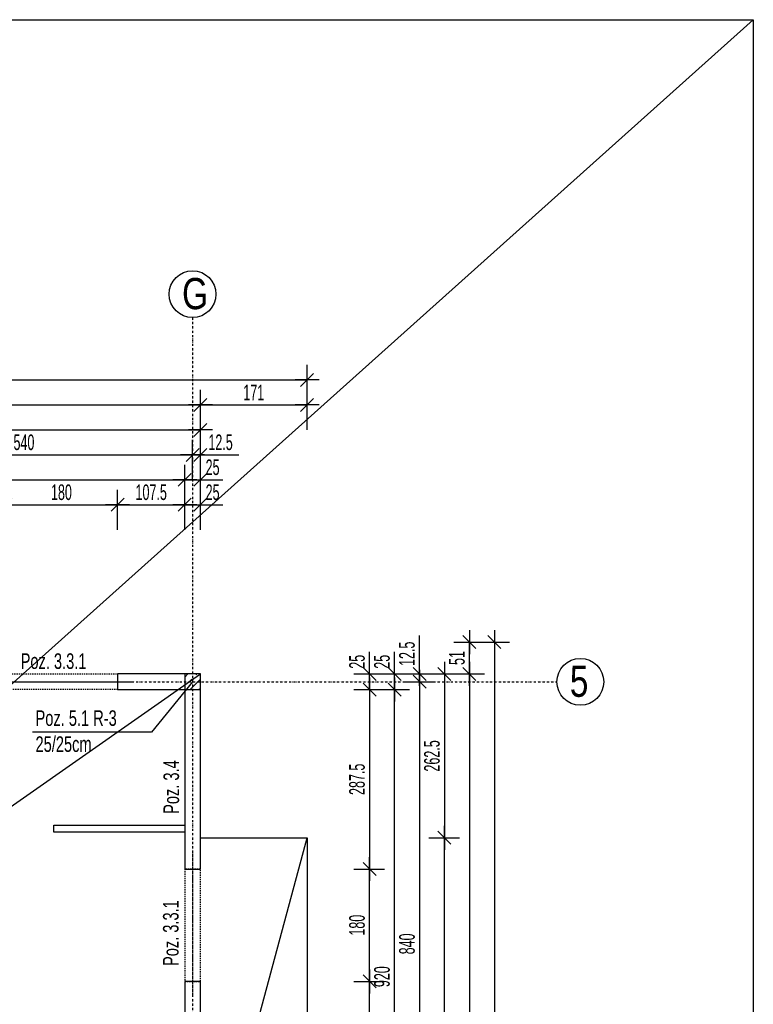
# Model space of a CAD drawing. Header units: millimetres. Extents: x -796 to 14823, y -2819 to 1873.
# Tile 51 of 51: x 13648 to 14823, y 190 to 1767. Entities that reach past the tile are written whole.
import ezdxf

# ---------------------------------------------------------------- set-up
doc = ezdxf.new("R2010")
doc.units = ezdxf.units.MM
doc.header["$LTSCALE"] = 10
doc.linetypes.add('MO', pattern=[0.7, 0.35, -0.17, 0.01, -0.17])
doc.linetypes.add('MP', pattern=[0.36, 0.2, -0.16])
for name, color, linetype in [('BA_szr', 1, 'Continuous'), ('BA_txs', 2, 'Continuous'), ('BA_wym', 1, 'Continuous'), ('BD_lpm', 1, 'MP'), ('BD_osm', 1, 'MO'), ('BD_txs', 2, 'Continuous'), ('BD_wic', 1, 'Continuous'), ('BD_wig', 3, 'Continuous'), ('BZ_odn', 1, 'Continuous'), ('BZ_txs', 2, 'Continuous')]:
    doc.layers.add(name, color=color, linetype=linetype)
doc.styles.add('BIKTS', font='bikromsw.shx', dxfattribs={"width": 0.8})
doc.styles.add('BIKWYM', font='bikromsw.shx', dxfattribs={"width": 0.6})
doc.dimstyles.new('BA_KR_100_cm', dxfattribs={"dimtxt": 25, "dimasz": 1.666667, "dimexe": 24, "dimexo": 0, "dimgap": 0, "dimtad": 0, "dimdec": 1, "dimrnd": 0.5, "dimzin": 9, "dimdsep": 46, "dimtxsty": 'BIKWYM', "dimblk": 'WYM-KR', "dimcen": 0, "dimdle": 20, "dimclrd": 256, "dimclre": 256, "dimclrt": 2, "dimadec": 0, "dimazin": 0, "dimtfac": 0.033333, "dimtdec": 1, "dimtmove": 0, "dimatfit": 3, "dimldrblk": 'WYM-KR', "dimfxl": 25, "dimfxlon": 1, "dimtvp": 0.8, "dimtolj": 1, "dimarcsym": 0})
doc.dimstyles.new('BZ_ST_100_cm', dxfattribs={"dimtxt": 25, "dimasz": 1.666667, "dimexe": 24, "dimexo": 0, "dimgap": 0, "dimtad": 0, "dimdec": 1, "dimrnd": 0.5, "dimdsep": 46, "dimtxsty": 'BIKWYM', "dimblk": 'WYM-ST', "dimcen": 0, "dimdle": 20, "dimclrd": 256, "dimclre": 256, "dimclrt": 7, "dimadec": 0, "dimazin": 0, "dimtfac": 0.033333, "dimtdec": 1, "dimtix": 1, "dimtmove": 2, "dimatfit": 3, "dimldrblk": 'WYM-ST', "dimfxl": 25, "dimfxlon": 1, "dimtvp": 0.8, "dimtolj": 1, "dimtzin": 0, "dimarcsym": 0})

# ---------------------------------------------------------------- blocks, each defined once
blk = doc.blocks.new('WYM-ST')
blk.add_hatch(color=256).paths.add_polyline_path([(-13, 2.88), (0, 0), (-13, -2.88)])
blk.add_lwpolyline([(0, 0), (-13, 2.88), (-13, -2.88), (0, 0)])
blk = doc.blocks.new('WYM-KR')
at = {"linetype": 'ByBlock'}
blk.add_line((11.52, 0), (-11.52, 0), dxfattribs=at)
at = {"color": 7, "linetype": 'ByBlock'}
blk.add_line((6.24, 6.24), (-6.24, -6.24), dxfattribs=at)
blk = doc.blocks.new('*D390')
at = {"layer": 'BA_wym', "lineweight": -2}
for p, q in [((13625.1, 949.9), (13625.1, 1013.9)), ((13805.1, 949.9), (13805.1, 1013.9)), ((13626.8, 989.9), (13803.5, 989.9))]:
    blk.add_line(p, q, dxfattribs=at)
at = {"layer": 'Defpoints', "color": 0}
for p in [(13805.1, 989.9), (13625.1, 718.9), (13805.1, 718.9)]:
    blk.add_point(p, dxfattribs=at)
at = {"layer": 'BA_wym', "lineweight": -2, "xscale": 1.666666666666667, "yscale": 1.666666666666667, "zscale": 1.666666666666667, "rotation": 180}
blk.add_blockref('WYM-KR', (13625.1, 989.9), dxfattribs=at)
at = {"layer": 'BA_wym', "lineweight": -2, "xscale": 1.666666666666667, "yscale": 1.666666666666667, "zscale": 1.666666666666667}
blk.add_blockref('WYM-KR', (13805.1, 989.9), dxfattribs=at)
at = {"layer": 'BA_wym', "color": 2, "insert": (13715.1, 1009.9), "char_height": 25, "attachment_point": 5, "style": 'BIKWYM'}
blk.add_mtext('\\A1;180', dxfattribs=at)
blk = doc.blocks.new('*D391')
at = {"layer": 'BA_wym', "lineweight": -2}
for p, q in [((13805.1, 949.9), (13805.1, 1013.9)), ((13912.6, 949.9), (13912.6, 1013.9)), ((13806.8, 989.9), (13911, 989.9))]:
    blk.add_line(p, q, dxfattribs=at)
at = {"layer": 'Defpoints', "color": 0}
for p in [(13912.6, 989.9), (13805.1, 718.9), (13912.6, 718.9)]:
    blk.add_point(p, dxfattribs=at)
at = {"layer": 'BA_wym', "lineweight": -2, "xscale": 1.666666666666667, "yscale": 1.666666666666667, "zscale": 1.666666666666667, "rotation": 180}
blk.add_blockref('WYM-KR', (13805.1, 989.9), dxfattribs=at)
at = {"layer": 'BA_wym', "lineweight": -2, "xscale": 1.666666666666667, "yscale": 1.666666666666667, "zscale": 1.666666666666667}
blk.add_blockref('WYM-KR', (13912.6, 989.9), dxfattribs=at)
at = {"layer": 'BA_wym', "color": 2, "insert": (13858.9, 1009.9), "char_height": 25, "attachment_point": 5, "style": 'BIKWYM'}
blk.add_mtext('\\A1;107.5', dxfattribs=at)
blk = doc.blocks.new('*D392')
at = {"layer": 'BA_wym', "lineweight": -2}
for p, q in [((13912.6, 949.9), (13912.6, 1013.9)), ((13937.6, 949.9), (13937.6, 1013.9)), ((13911, 989.9), (13909.3, 989.9)), ((13912.6, 989.9), (13937.6, 989.9)), ((13939.3, 989.9), (13973.4, 989.9))]:
    blk.add_line(p, q, dxfattribs=at)
at = {"layer": 'Defpoints', "color": 0}
for p in [(13937.6, 989.9), (13912.6, 718.9), (13937.6, 718.9)]:
    blk.add_point(p, dxfattribs=at)
at = {"layer": 'BA_wym', "lineweight": -2, "xscale": 1.666666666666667, "yscale": 1.666666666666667, "zscale": 1.666666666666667}
blk.add_blockref('WYM-KR', (13912.6, 989.9), dxfattribs=at)
at = {"layer": 'BA_wym', "lineweight": -2, "xscale": 1.666666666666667, "yscale": 1.666666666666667, "zscale": 1.666666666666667, "rotation": 180}
blk.add_blockref('WYM-KR', (13937.6, 989.9), dxfattribs=at)
at = {"layer": 'BA_wym', "color": 2, "insert": (13957.2, 1009.9), "char_height": 25, "attachment_point": 5, "style": 'BIKWYM'}
blk.add_mtext('\\A1;25', dxfattribs=at)
blk = doc.blocks.new('*D400')
at = {"layer": 'BA_wym', "lineweight": -2}
for p, q in [((13247.6, 989.9), (13247.6, 1053.9)), ((13912.6, 989.9), (13912.6, 1053.9)), ((13249.3, 1029.9), (13911, 1029.9))]:
    blk.add_line(p, q, dxfattribs=at)
at = {"layer": 'Defpoints', "color": 0}
for p in [(13912.6, 1029.9), (13247.6, 769.9), (13912.6, 718.9)]:
    blk.add_point(p, dxfattribs=at)
at = {"layer": 'BA_wym', "lineweight": -2, "xscale": 1.666666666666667, "yscale": 1.666666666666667, "zscale": 1.666666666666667, "rotation": 180}
blk.add_blockref('WYM-KR', (13247.6, 1029.9), dxfattribs=at)
at = {"layer": 'BA_wym', "lineweight": -2, "xscale": 1.666666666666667, "yscale": 1.666666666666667, "zscale": 1.666666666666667}
blk.add_blockref('WYM-KR', (13912.6, 1029.9), dxfattribs=at)
at = {"layer": 'BA_wym', "color": 2, "insert": (13580.1, 1049.9), "char_height": 25, "attachment_point": 5, "style": 'BIKWYM'}
blk.add_mtext('\\A1;665', dxfattribs=at)
blk = doc.blocks.new('*D401')
at = {"layer": 'BA_wym', "lineweight": -2}
for p, q in [((13912.6, 989.9), (13912.6, 1053.9)), ((13937.6, 989.9), (13937.6, 1053.9)), ((13911, 1029.9), (13909.3, 1029.9)), ((13912.6, 1029.9), (13937.6, 1029.9)), ((13939.3, 1029.9), (13973.4, 1029.9))]:
    blk.add_line(p, q, dxfattribs=at)
at = {"layer": 'Defpoints', "color": 0}
for p in [(13937.6, 1029.9), (13912.6, 718.9), (13937.6, 718.9)]:
    blk.add_point(p, dxfattribs=at)
at = {"layer": 'BA_wym', "lineweight": -2, "xscale": 1.666666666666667, "yscale": 1.666666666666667, "zscale": 1.666666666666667}
blk.add_blockref('WYM-KR', (13912.6, 1029.9), dxfattribs=at)
at = {"layer": 'BA_wym', "lineweight": -2, "xscale": 1.666666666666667, "yscale": 1.666666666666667, "zscale": 1.666666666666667, "rotation": 180}
blk.add_blockref('WYM-KR', (13937.6, 1029.9), dxfattribs=at)
at = {"layer": 'BA_wym', "color": 2, "insert": (13957.2, 1049.9), "char_height": 25, "attachment_point": 5, "style": 'BIKWYM'}
blk.add_mtext('\\A1;25', dxfattribs=at)
blk = doc.blocks.new('*D408')
at = {"layer": 'BA_wym', "lineweight": -2}
for p, q in [((13385.1, 1029.9), (13385.1, 1093.9)), ((13925.1, 1029.9), (13925.1, 1093.9)), ((13386.8, 1069.9), (13923.5, 1069.9))]:
    blk.add_line(p, q, dxfattribs=at)
at = {"layer": 'Defpoints', "color": 0}
for p in [(13925.1, 1069.9), (13385.1, 712.3), (13925.1, 712.3)]:
    blk.add_point(p, dxfattribs=at)
at = {"layer": 'BA_wym', "lineweight": -2, "xscale": 1.666666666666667, "yscale": 1.666666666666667, "zscale": 1.666666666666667, "rotation": 180}
blk.add_blockref('WYM-KR', (13385.1, 1069.9), dxfattribs=at)
at = {"layer": 'BA_wym', "lineweight": -2, "xscale": 1.666666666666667, "yscale": 1.666666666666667, "zscale": 1.666666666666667}
blk.add_blockref('WYM-KR', (13925.1, 1069.9), dxfattribs=at)
at = {"layer": 'BA_wym', "color": 2, "insert": (13655.1, 1089.9), "char_height": 25, "attachment_point": 5, "style": 'BIKWYM'}
blk.add_mtext('\\A1;540', dxfattribs=at)
blk = doc.blocks.new('*D409')
at = {"layer": 'BA_wym', "lineweight": -2}
for p, q in [((13925.1, 1029.9), (13925.1, 1093.9)), ((13937.6, 1029.9), (13937.6, 1093.9)), ((13923.5, 1069.9), (13921.8, 1069.9)), ((13925.1, 1069.9), (13937.6, 1069.9)), ((13939.3, 1069.9), (13999.1, 1069.9))]:
    blk.add_line(p, q, dxfattribs=at)
at = {"layer": 'Defpoints', "color": 0}
for p in [(13937.6, 1069.9), (13925.1, 712.3), (13937.6, 718.9)]:
    blk.add_point(p, dxfattribs=at)
at = {"layer": 'BA_wym', "lineweight": -2, "xscale": 1.666666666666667, "yscale": 1.666666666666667, "zscale": 1.666666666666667}
blk.add_blockref('WYM-KR', (13925.1, 1069.9), dxfattribs=at)
at = {"layer": 'BA_wym', "lineweight": -2, "xscale": 1.666666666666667, "yscale": 1.666666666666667, "zscale": 1.666666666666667, "rotation": 180}
blk.add_blockref('WYM-KR', (13937.6, 1069.9), dxfattribs=at)
at = {"layer": 'BA_wym', "color": 2, "insert": (13970, 1089.9), "char_height": 25, "attachment_point": 5, "style": 'BIKWYM'}
blk.add_mtext('\\A1;12.5', dxfattribs=at)
blk = doc.blocks.new('*D410')
at = {"layer": 'BA_wym', "lineweight": -2}
for p, q in [((11332.6, 1109.9), (11332.6, 1173.9)), ((13937.6, 1109.9), (13937.6, 1173.9)), ((11334.3, 1149.9), (13936, 1149.9))]:
    blk.add_line(p, q, dxfattribs=at)
at = {"layer": 'Defpoints', "color": 0}
for p in [(13937.6, 1149.9), (11332.6, 718.9), (13937.6, 718.9)]:
    blk.add_point(p, dxfattribs=at)
at = {"layer": 'BA_wym', "lineweight": -2, "xscale": 1.666666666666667, "yscale": 1.666666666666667, "zscale": 1.666666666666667, "rotation": 180}
blk.add_blockref('WYM-KR', (11332.6, 1149.9), dxfattribs=at)
at = {"layer": 'BA_wym', "lineweight": -2, "xscale": 1.666666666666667, "yscale": 1.666666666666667, "zscale": 1.666666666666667}
blk.add_blockref('WYM-KR', (13937.6, 1149.9), dxfattribs=at)
at = {"layer": 'BA_wym', "color": 2, "insert": (12635.1, 1169.9), "char_height": 25, "attachment_point": 5, "style": 'BIKWYM'}
blk.add_mtext('\\A1;2605', dxfattribs=at)
blk = doc.blocks.new('*D413')
at = {"layer": 'BA_wym', "lineweight": -2}
for p, q in [((13247.6, 1069.9), (13247.6, 1133.9)), ((13937.6, 1069.9), (13937.6, 1133.9)), ((13249.3, 1109.9), (13936, 1109.9))]:
    blk.add_line(p, q, dxfattribs=at)
at = {"layer": 'Defpoints', "color": 0}
for p in [(13937.6, 1109.9), (13247.6, 769.9), (13937.6, 718.9)]:
    blk.add_point(p, dxfattribs=at)
at = {"layer": 'BA_wym', "lineweight": -2, "xscale": 1.666666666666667, "yscale": 1.666666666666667, "zscale": 1.666666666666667, "rotation": 180}
blk.add_blockref('WYM-KR', (13247.6, 1109.9), dxfattribs=at)
at = {"layer": 'BA_wym', "lineweight": -2, "xscale": 1.666666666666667, "yscale": 1.666666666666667, "zscale": 1.666666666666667}
blk.add_blockref('WYM-KR', (13937.6, 1109.9), dxfattribs=at)
at = {"layer": 'BA_wym', "color": 2, "insert": (13592.6, 1129.9), "char_height": 25, "attachment_point": 5, "style": 'BIKWYM'}
blk.add_mtext('\\A1;690', dxfattribs=at)
blk = doc.blocks.new('*D489')
at = {"layer": 'BA_wym', "lineweight": -2}
for p, q in [((14208.6, 720.5), (14208.6, 754.6)), ((14183.6, 718.9), (14232.6, 718.9)), ((14208.6, 693.9), (14208.6, 718.9)), ((14183.6, 693.9), (14232.6, 693.9)), ((14208.6, 692.2), (14208.6, 690.5))]:
    blk.add_line(p, q, dxfattribs=at)
at = {"layer": 'Defpoints', "color": 0}
for p in [(13937.6, 718.9), (14208.6, 718.9), (13937.6, 693.9)]:
    blk.add_point(p, dxfattribs=at)
at = {"layer": 'BA_wym', "lineweight": -2, "xscale": 1.666666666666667, "yscale": 1.666666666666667, "zscale": 1.666666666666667}
for p, rotation in [((14208.6, 718.9), 270), ((14208.6, 693.9), 90)]:
    blk.add_blockref('WYM-KR', p, dxfattribs=dict(at, rotation=rotation))
at = {"layer": 'BA_wym', "color": 2, "insert": (14188.6, 738.4), "char_height": 25, "attachment_point": 5, "rotation": 90, "style": 'BIKWYM'}
blk.add_mtext('\\A1;25', dxfattribs=at)
blk = doc.blocks.new('*D490')
at = {"layer": 'BA_wym', "lineweight": -2}
for p, q in [((14183.6, 693.9), (14232.6, 693.9)), ((14208.6, 692.2), (14208.6, 408)), ((14183.6, 406.4), (14232.6, 406.4))]:
    blk.add_line(p, q, dxfattribs=at)
at = {"layer": 'Defpoints', "color": 0}
for p in [(13937.6, 693.9), (13937.6, 406.4), (14208.6, 406.4)]:
    blk.add_point(p, dxfattribs=at)
at = {"layer": 'BA_wym', "lineweight": -2, "xscale": 1.666666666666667, "yscale": 1.666666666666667, "zscale": 1.666666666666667}
for p, rotation in [((14208.6, 693.9), 90), ((14208.6, 406.4), 270)]:
    blk.add_blockref('WYM-KR', p, dxfattribs=dict(at, rotation=rotation))
at = {"layer": 'BA_wym', "color": 2, "insert": (14188.6, 550.1), "char_height": 25, "attachment_point": 5, "rotation": 90, "style": 'BIKWYM'}
blk.add_mtext('\\A1;287.5', dxfattribs=at)
blk = doc.blocks.new('*D491')
at = {"layer": 'BA_wym', "lineweight": -2}
for p, q in [((14183.6, 406.4), (14232.6, 406.4)), ((14208.6, 228), (14208.6, 404.7)), ((14183.6, 226.4), (14232.6, 226.4))]:
    blk.add_line(p, q, dxfattribs=at)
at = {"layer": 'Defpoints', "color": 0}
for p in [(13937.6, 406.4), (14208.6, 406.4), (13937.6, 226.4)]:
    blk.add_point(p, dxfattribs=at)
at = {"layer": 'BA_wym', "lineweight": -2, "xscale": 1.666666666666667, "yscale": 1.666666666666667, "zscale": 1.666666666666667}
for p, rotation in [((14208.6, 406.4), 90), ((14208.6, 226.4), 270)]:
    blk.add_blockref('WYM-KR', p, dxfattribs=dict(at, rotation=rotation))
at = {"layer": 'BA_wym', "color": 2, "insert": (14188.6, 316.4), "char_height": 25, "attachment_point": 5, "rotation": 90, "style": 'BIKWYM'}
blk.add_mtext('\\A1;180', dxfattribs=at)
blk = doc.blocks.new('*D492')
at = {"layer": 'BA_wym', "lineweight": -2}
for p, q in [((14183.6, 226.4), (14232.6, 226.4)), ((14208.6, -27), (14208.6, 224.7)), ((14183.6, -28.6), (14232.6, -28.6))]:
    blk.add_line(p, q, dxfattribs=at)
at = {"layer": 'Defpoints', "color": 0}
for p in [(13937.6, 226.4), (14208.6, 226.4), (13937.6, -28.6)]:
    blk.add_point(p, dxfattribs=at)
at = {"layer": 'BA_wym', "lineweight": -2, "xscale": 1.666666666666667, "yscale": 1.666666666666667, "zscale": 1.666666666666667}
for p, rotation in [((14208.6, 226.4), 90), ((14208.6, -28.6), 270)]:
    blk.add_blockref('WYM-KR', p, dxfattribs=dict(at, rotation=rotation))
at = {"layer": 'BA_wym', "color": 2, "insert": (14188.6, 98.9), "char_height": 25, "attachment_point": 5, "rotation": 90, "style": 'BIKWYM'}
blk.add_mtext('\\A1;255', dxfattribs=at)
blk = doc.blocks.new('*D500')
at = {"layer": 'BA_wym', "lineweight": -2}
for p, q in [((14248.6, 720.5), (14248.6, 754.6)), ((14223.6, 718.9), (14272.6, 718.9)), ((14248.6, 693.9), (14248.6, 718.9)), ((14223.6, 693.9), (14272.6, 693.9)), ((14248.6, 692.2), (14248.6, 690.5))]:
    blk.add_line(p, q, dxfattribs=at)
at = {"layer": 'Defpoints', "color": 0}
for p in [(13937.6, 718.9), (14248.6, 718.9), (13937.6, 693.9)]:
    blk.add_point(p, dxfattribs=at)
at = {"layer": 'BA_wym', "lineweight": -2, "xscale": 1.666666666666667, "yscale": 1.666666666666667, "zscale": 1.666666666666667}
for p, rotation in [((14248.6, 718.9), 270), ((14248.6, 693.9), 90)]:
    blk.add_blockref('WYM-KR', p, dxfattribs=dict(at, rotation=rotation))
at = {"layer": 'BA_wym', "color": 2, "insert": (14228.6, 738.4), "char_height": 25, "attachment_point": 5, "rotation": 90, "style": 'BIKWYM'}
blk.add_mtext('\\A1;25', dxfattribs=at)
blk = doc.blocks.new('*D501')
at = {"layer": 'BA_wym', "lineweight": -2}
for p, q in [((14223.6, 693.9), (14272.6, 693.9)), ((14248.6, -224.5), (14248.6, 692.2)), ((14223.6, -226.1), (14272.6, -226.1))]:
    blk.add_line(p, q, dxfattribs=at)
at = {"layer": 'Defpoints', "color": 0}
for p in [(13937.6, 693.9), (14248.6, 693.9), (13937.6, -226.1)]:
    blk.add_point(p, dxfattribs=at)
at = {"layer": 'BA_wym', "lineweight": -2, "xscale": 1.666666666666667, "yscale": 1.666666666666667, "zscale": 1.666666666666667}
for p, rotation in [((14248.6, 693.9), 90), ((14248.6, -226.1), 270)]:
    blk.add_blockref('WYM-KR', p, dxfattribs=dict(at, rotation=rotation))
at = {"layer": 'BA_wym', "color": 2, "insert": (14228.6, 233.9), "char_height": 25, "attachment_point": 5, "rotation": 90, "style": 'BIKWYM'}
blk.add_mtext('\\A1;920', dxfattribs=at)
blk = doc.blocks.new('*D506')
at = {"layer": 'BA_wym', "lineweight": -2}
for p, q in [((14288.6, 720.5), (14288.6, 780.3)), ((14263.6, 718.9), (14312.6, 718.9)), ((14288.6, 706.4), (14288.6, 718.9)), ((14263.6, 706.4), (14312.6, 706.4)), ((14288.6, 704.7), (14288.6, 703))]:
    blk.add_line(p, q, dxfattribs=at)
at = {"layer": 'Defpoints', "color": 0}
for p in [(13937.6, 718.9), (14288.6, 718.9), (13937.6, 706.4)]:
    blk.add_point(p, dxfattribs=at)
at = {"layer": 'BA_wym', "lineweight": -2, "xscale": 1.666666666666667, "yscale": 1.666666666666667, "zscale": 1.666666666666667}
for p, rotation in [((14288.6, 718.9), 270), ((14288.6, 706.4), 90)]:
    blk.add_blockref('WYM-KR', p, dxfattribs=dict(at, rotation=rotation))
at = {"layer": 'BA_wym', "color": 2, "insert": (14268.6, 751.2), "char_height": 25, "attachment_point": 5, "rotation": 90, "style": 'BIKWYM'}
blk.add_mtext('\\A1;12.5', dxfattribs=at)
blk = doc.blocks.new('*D507')
at = {"layer": 'BA_wym', "lineweight": -2}
for p, q in [((14263.6, 706.4), (14312.6, 706.4)), ((14288.6, 704.7), (14288.6, -132)), ((14263.6, -133.6), (14312.6, -133.6))]:
    blk.add_line(p, q, dxfattribs=at)
at = {"layer": 'Defpoints', "color": 0}
for p in [(13937.6, 706.4), (13937.6, -133.6), (14288.6, -133.6)]:
    blk.add_point(p, dxfattribs=at)
at = {"layer": 'BA_wym', "lineweight": -2, "xscale": 1.666666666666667, "yscale": 1.666666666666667, "zscale": 1.666666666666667}
for p, rotation in [((14288.6, 706.4), 90), ((14288.6, -133.6), 270)]:
    blk.add_blockref('WYM-KR', p, dxfattribs=dict(at, rotation=rotation))
at = {"layer": 'BA_wym', "color": 2, "insert": (14268.6, 286.4), "char_height": 25, "attachment_point": 5, "rotation": 90, "style": 'BIKWYM'}
blk.add_mtext('\\A1;840', dxfattribs=at)
blk = doc.blocks.new('*D512')
at = {"layer": 'BA_wym', "lineweight": -2}
for p, q in [((14343.6, 769.9), (14392.6, 769.9)), ((14368.6, 720.5), (14368.6, 768.2)), ((14343.6, 718.9), (14392.6, 718.9))]:
    blk.add_line(p, q, dxfattribs=at)
at = {"layer": 'Defpoints', "color": 0}
for p in [(13247.6, 769.9), (14368.6, 769.9), (13937.6, 718.9)]:
    blk.add_point(p, dxfattribs=at)
at = {"layer": 'BA_wym', "lineweight": -2, "xscale": 1.666666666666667, "yscale": 1.666666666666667, "zscale": 1.666666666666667}
for p, rotation in [((14368.6, 769.9), 90), ((14368.6, 718.9), 270)]:
    blk.add_blockref('WYM-KR', p, dxfattribs=dict(at, rotation=rotation))
at = {"layer": 'BA_wym', "color": 2, "insert": (14348.6, 744.4), "char_height": 25, "attachment_point": 5, "rotation": 90, "style": 'BIKWYM'}
blk.add_mtext('\\A1;51', dxfattribs=at)
blk = doc.blocks.new('*D513')
at = {"layer": 'BA_wym', "lineweight": -2}
for p, q in [((14343.6, 718.9), (14392.6, 718.9)), ((14368.6, 717.2), (14368.6, -1104.5)), ((14343.6, -1106.1), (14392.6, -1106.1))]:
    blk.add_line(p, q, dxfattribs=at)
at = {"layer": 'Defpoints', "color": 0}
for p in [(13937.6, 718.9), (13912.6, -1106.1), (14368.6, -1106.1)]:
    blk.add_point(p, dxfattribs=at)
at = {"layer": 'BA_wym', "lineweight": -2, "xscale": 1.666666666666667, "yscale": 1.666666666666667, "zscale": 1.666666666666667}
for p, rotation in [((14368.6, 718.9), 90), ((14368.6, -1106.1), 270)]:
    blk.add_blockref('WYM-KR', p, dxfattribs=dict(at, rotation=rotation))
at = {"layer": 'BA_wym', "color": 2, "insert": (14348.6, -193.6), "char_height": 25, "attachment_point": 5, "rotation": 90, "style": 'BIKWYM'}
blk.add_mtext('\\A1;1825', dxfattribs=at)
blk = doc.blocks.new('*D515')
at = {"layer": 'BA_wym', "lineweight": -2}
for p, q in [((14383.6, 769.9), (14432.6, 769.9)), ((14408.6, 768.2), (14408.6, -1275.5)), ((14383.6, -1277.1), (14432.6, -1277.1))]:
    blk.add_line(p, q, dxfattribs=at)
at = {"layer": 'Defpoints', "color": 0}
for p in [(13247.6, 769.9), (13937.6, -1277.1), (14408.6, -1277.1)]:
    blk.add_point(p, dxfattribs=at)
at = {"layer": 'BA_wym', "lineweight": -2, "xscale": 1.666666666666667, "yscale": 1.666666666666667, "zscale": 1.666666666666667}
for p, rotation in [((14408.6, 769.9), 90), ((14408.6, -1277.1), 270)]:
    blk.add_blockref('WYM-KR', p, dxfattribs=dict(at, rotation=rotation))
at = {"layer": 'BA_wym', "color": 2, "insert": (14388.6, -253.6), "char_height": 25, "attachment_point": 5, "rotation": 90, "style": 'BIKWYM'}
blk.add_mtext('\\A1;2047', dxfattribs=at)
blk = doc.blocks.new('*D626')
at = {"layer": 'BA_wym', "lineweight": -2}
for p, q in [((13937.6, 1109.9), (13937.6, 1173.9)), ((14108.6, 1109.9), (14108.6, 1173.9)), ((13939.3, 1149.9), (14107, 1149.9))]:
    blk.add_line(p, q, dxfattribs=at)
at = {"layer": 'Defpoints', "color": 0}
for p in [(14108.6, 1149.9), (13937.6, 718.9), (14108.6, 456.4)]:
    blk.add_point(p, dxfattribs=at)
at = {"layer": 'BA_wym', "lineweight": -2, "xscale": 1.666666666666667, "yscale": 1.666666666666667, "zscale": 1.666666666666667, "rotation": 180}
blk.add_blockref('WYM-KR', (13937.6, 1149.9), dxfattribs=at)
at = {"layer": 'BA_wym', "lineweight": -2, "xscale": 1.666666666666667, "yscale": 1.666666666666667, "zscale": 1.666666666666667}
blk.add_blockref('WYM-KR', (14108.6, 1149.9), dxfattribs=at)
at = {"layer": 'BA_wym', "color": 2, "insert": (14023.1, 1169.9), "char_height": 25, "attachment_point": 5, "style": 'BIKWYM'}
blk.add_mtext('\\A1;171', dxfattribs=at)
blk = doc.blocks.new('*D628')
at = {"layer": 'BA_wym', "lineweight": -2}
for p, q in [((11161.6, 1149.9), (11161.6, 1213.9)), ((14108.6, 1149.9), (14108.6, 1213.9)), ((11163.3, 1189.9), (14107, 1189.9))]:
    blk.add_line(p, q, dxfattribs=at)
at = {"layer": 'Defpoints', "color": 0}
for p in [(14108.6, 1189.9), (11161.6, 456.4), (14108.6, 456.4)]:
    blk.add_point(p, dxfattribs=at)
at = {"layer": 'BA_wym', "lineweight": -2, "xscale": 1.666666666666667, "yscale": 1.666666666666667, "zscale": 1.666666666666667, "rotation": 180}
blk.add_blockref('WYM-KR', (11161.6, 1189.9), dxfattribs=at)
at = {"layer": 'BA_wym', "lineweight": -2, "xscale": 1.666666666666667, "yscale": 1.666666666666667, "zscale": 1.666666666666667}
blk.add_blockref('WYM-KR', (14108.6, 1189.9), dxfattribs=at)
at = {"layer": 'BA_wym', "color": 2, "insert": (12635.1, 1209.9), "char_height": 25, "attachment_point": 5, "style": 'BIKWYM'}
blk.add_mtext('\\A1;2947', dxfattribs=at)
blk = doc.blocks.new('*D629')
at = {"layer": 'BA_wym', "lineweight": -2}
for p, q in [((14303.6, 718.9), (14352.6, 718.9)), ((14328.6, 717.2), (14328.6, 458)), ((14303.6, 456.4), (14352.6, 456.4))]:
    blk.add_line(p, q, dxfattribs=at)
at = {"layer": 'Defpoints', "color": 0}
for p in [(13937.6, 718.9), (14108.6, 456.4), (14328.6, 456.4)]:
    blk.add_point(p, dxfattribs=at)
at = {"layer": 'BA_wym', "lineweight": -2, "xscale": 1.666666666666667, "yscale": 1.666666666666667, "zscale": 1.666666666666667}
for p, rotation in [((14328.6, 718.9), 90), ((14328.6, 456.4), 270)]:
    blk.add_blockref('WYM-KR', p, dxfattribs=dict(at, rotation=rotation))
at = {"layer": 'BA_wym', "color": 2, "insert": (14308.6, 587.6), "char_height": 25, "attachment_point": 5, "rotation": 90, "style": 'BIKWYM'}
blk.add_mtext('\\A1;262.5', dxfattribs=at)
blk = doc.blocks.new('*D630')
at = {"layer": 'BA_wym', "lineweight": -2}
for p, q in [((14303.6, 456.4), (14352.6, 456.4)), ((14328.6, -177), (14328.6, 454.7)), ((14303.6, -178.6), (14352.6, -178.6))]:
    blk.add_line(p, q, dxfattribs=at)
at = {"layer": 'Defpoints', "color": 0}
for p in [(14288.6, 456.4), (14328.6, 456.4), (14288.6, -178.6)]:
    blk.add_point(p, dxfattribs=at)
at = {"layer": 'BA_wym', "lineweight": -2, "xscale": 1.666666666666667, "yscale": 1.666666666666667, "zscale": 1.666666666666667}
for p, rotation in [((14328.6, 456.4), 90), ((14328.6, -178.6), 270)]:
    blk.add_blockref('WYM-KR', p, dxfattribs=dict(at, rotation=rotation))
at = {"layer": 'BA_wym', "color": 2, "insert": (14308.6, 138.9), "char_height": 25, "attachment_point": 5, "rotation": 90, "style": 'BIKWYM'}
blk.add_mtext('\\A1;635', dxfattribs=at)

msp = doc.modelspace()

# ---------------------------------------------------------------- hatches: boundary and pattern name
at = {"layer": 'BA_szr'}
h = msp.add_hatch(dxfattribs=at)
h.set_pattern_fill('BIK_ZELBET', color=256, scale=100, angle=45, pattern_type=2)
h.set_pattern_definition([(45, (2298.868, -349.997), (-14.142136, 14.142136), []), (45, (2291.797, -342.926), (-14.142136, 14.142136), [10, -10])])
h.paths.add_polyline_path([(13912.64, 693.85), (13937.64, 693.85), (13937.64, 718.85), (13912.64, 718.85)])

# ---------------------------------------------------------------- linework, layer by layer
at = {"layer": 'BD_lpm'}
for points in [[(13805.14, 693.85), (13625.14, 693.85), (13625.14, 718.85), (13805.14, 718.85)], [(13912.64, 226.35), (13937.64, 226.35), (13937.64, 406.35), (13912.64, 406.35)]]:
    msp.add_lwpolyline(points, close=True, dxfattribs=at)
at = {"layer": 'BD_osm', "color": 5}
for p, q in [((13600.14, 706.35), (13830.14, 706.35)), ((13925.14, 431.35), (13925.14, 201.35))]:
    msp.add_line(p, q, dxfattribs=at)
at = {"layer": 'BD_osm'}
for points in [[(13925.14, 1289.86), (13925.14, -1782.6)], [(10761.64, 706.35), (14508.64, 706.35)]]:
    msp.add_lwpolyline(points, dxfattribs=at)
at = {"layer": 'BD_wic', "color": 5}
msp.add_line((10396.41, -2199.47), (14823.18, 1767.09), dxfattribs=at)
msp.add_lwpolyline([(10396.41, 1767.09), (14823.18, 1767.09), (14823.18, -2199.47), (10396.41, -2199.47)], close=True, dxfattribs=at)
at = {"layer": 'BD_wic'}
for points in [[(11332.64, -1106.15), (13937.64, 718.85)], [(13912.64, 465.35), (13703.14, 465.35), (13703.14, 476.85), (13912.64, 476.85)], [(13937.64, 456.35), (14108.64, 456.35), (14108.64, -178.65), (13937.64, -178.65)], [(13937.64, -178.65), (14108.64, 456.35)]]:
    msp.add_lwpolyline(points, dxfattribs=at)
for centre in [(13925.14, 1327.36), (14546.14, 706.35)]:
    msp.add_circle(centre, 37.5, dxfattribs=at)
at = {"layer": 'BD_wig'}
msp.add_lwpolyline([(13912.64, 406.35), (13937.64, 406.35), (13937.64, 718.85), (13805.14, 718.85), (13805.14, 693.85), (13912.64, 693.85), (13912.64, 406.35)], dxfattribs=at)
for points in [[(13912.64, 693.85), (13937.64, 693.85), (13937.64, 718.85), (13912.64, 718.85)], [(13912.64, -28.65), (13937.64, -28.65), (13937.64, 226.35), (13912.64, 226.35)]]:
    msp.add_lwpolyline(points, close=True, dxfattribs=at)

# ---------------------------------------------------------------- texts
at = {"layer": 'BA_txs', "style": 'BIKTS', "width": 0.7}
msp.add_text('Poz. 3.3.1', height=25, dxfattribs=at).set_placement((13649.82, 726.95))
for s, p in [('Poz. 3.4', (13903.5, 494.72)), ('Poz. 3.3.1', (13902.73, 251.03))]:
    msp.add_text(s, height=25, rotation=90, dxfattribs=at).set_placement(p)
at = {"layer": 'BD_txs', "style": 'BIKTS', "width": 0.8}
for s, p in [('G', (13908.33, 1303.3)), ('5', (14529.33, 682.29))]:
    msp.add_text(s, height=50, dxfattribs=at).set_placement(p)
at = {"layer": 'BZ_txs', "insert": (13673.66, 660.66), "char_height": 25, "width": 452.0462, "attachment_point": 1, "style": 'BIKTS'}
msp.add_mtext('{\\W0.7;Poz. 5.1 R-3\\P\\A1;25/25cm}', dxfattribs=at)

# ---------------------------------------------------------------- dimensions: what is measured, and where the dimension line sits
at = {"layer": 'BA_wym'}
for base, p1, p2, override, picture, middle in [((14108.64, 1189.86), (11161.64, 456.35), (14108.64, 456.35), {"dimatfit": 1, "dimfxl": 40}, '*D628', (12635.14, 1209.86)), ((13937.64, 1149.86), (11332.64, 718.85), (13937.64, 718.85), {"dimatfit": 1, "dimfxl": 40}, '*D410', (12635.14, 1169.86)), ((14108.64, 1149.86), (13937.64, 718.85), (14108.64, 456.35), {"dimatfit": 1, "dimfxl": 40}, '*D626', (14023.14, 1169.86)), ((13937.64, 1109.86), (13247.64, 769.85), (13937.64, 718.85), {"dimtmove": 1, "dimatfit": 1, "dimfxl": 40}, '*D413', (13592.64, 1129.86)), ((13925.14, 1069.86), (13385.14, 712.25), (13925.14, 712.25), {"dimtmove": 1, "dimatfit": 1, "dimfxl": 40}, '*D408', (13655.14, 1089.86)), ((13937.64, 1069.86), (13925.14, 712.25), (13937.64, 718.85), {"dimblk": 'WYM-KR', "dimatfit": 1, "dimfxl": 40}, '*D409', (13970.03, 1089.86)), ((13912.64, 1029.86), (13247.64, 769.85), (13912.64, 718.85), {"dimtmove": 1, "dimatfit": 1, "dimfxl": 40}, '*D400', (13580.14, 1049.86)), ((13937.64, 1029.86), (13912.64, 718.85), (13937.64, 718.85), {"dimblk": 'WYM-KR', "dimatfit": 1, "dimfxl": 40}, '*D401', (13957.17, 1049.86)), ((13805.14, 989.86), (13625.14, 718.85), (13805.14, 718.85), {"dimtmove": 1, "dimatfit": 1, "dimfxl": 40}, '*D390', (13715.14, 1009.86)), ((13912.64, 989.86), (13805.14, 718.85), (13912.64, 718.85), {"dimtmove": 1, "dimatfit": 1, "dimfxl": 40}, '*D391', (13858.89, 1009.86)), ((13937.64, 989.86), (13912.64, 718.85), (13937.64, 718.85), {"dimtmove": 0, "dimatfit": 1, "dimfxl": 40}, '*D392', (13957.17, 1009.86))]:
    dim = msp.add_linear_dim(base=base, p1=p1, p2=p2, dimstyle='BA_KR_100_cm', override=override, dxfattribs=at)
    dim.commit()
    dim.dimension.update_dxf_attribs({"geometry": picture, "text_midpoint": middle})
for base, p1, p2, picture, middle in [((14368.64, 769.85), (13937.64, 718.85), (13247.64, 769.85), '*D512', (14348.64, 744.35)), ((14408.64, -1277.15), (13247.64, 769.85), (13937.64, -1277.15), '*D515', (14388.64, -253.65)), ((14288.64, 718.85), (13937.64, 706.35), (13937.64, 718.85), '*D506', (14268.64, 751.24)), ((14208.64, 718.85), (13937.64, 693.85), (13937.64, 718.85), '*D489', (14188.64, 738.38)), ((14248.64, 718.85), (13937.64, 693.85), (13937.64, 718.85), '*D500', (14228.64, 738.38)), ((14368.64, -1106.15), (13937.64, 718.85), (13912.64, -1106.15), '*D513', (14348.64, -193.65)), ((14328.64, 456.35), (13937.64, 718.85), (14108.64, 456.35), '*D629', (14308.64, 587.6)), ((14288.64, -133.65), (13937.64, 706.35), (13937.64, -133.65), '*D507', (14268.64, 286.35)), ((14208.64, 406.35), (13937.64, 693.85), (13937.64, 406.35), '*D490', (14188.64, 550.1)), ((14248.64, 693.85), (13937.64, -226.15), (13937.64, 693.85), '*D501', (14228.64, 233.85)), ((14328.64, 456.35), (14288.64, -178.65), (14288.64, 456.35), '*D630', (14308.64, 138.85)), ((14208.64, 406.35), (13937.64, 226.35), (13937.64, 406.35), '*D491', (14188.64, 316.35)), ((14208.64, 226.35), (13937.64, -28.65), (13937.64, 226.35), '*D492', (14188.64, 98.85))]:
    dim = msp.add_linear_dim(base=base, p1=p1, p2=p2, angle=90, dimstyle='BA_KR_100_cm', override={"dimatfit": 1}, dxfattribs=at)
    dim.commit()
    dim.dimension.update_dxf_attribs({"geometry": picture, "text_midpoint": middle})

# ---------------------------------------------------------------- leaders
at = {"layer": 'BZ_odn', "has_arrowhead": 0}
msp.add_leader([(13925.14, 706.35), (13859.44, 625.86), (13668.8, 625.86)], dimstyle='BZ_ST_100_cm', dxfattribs=at)

doc.saveas('drawing.dxf')
